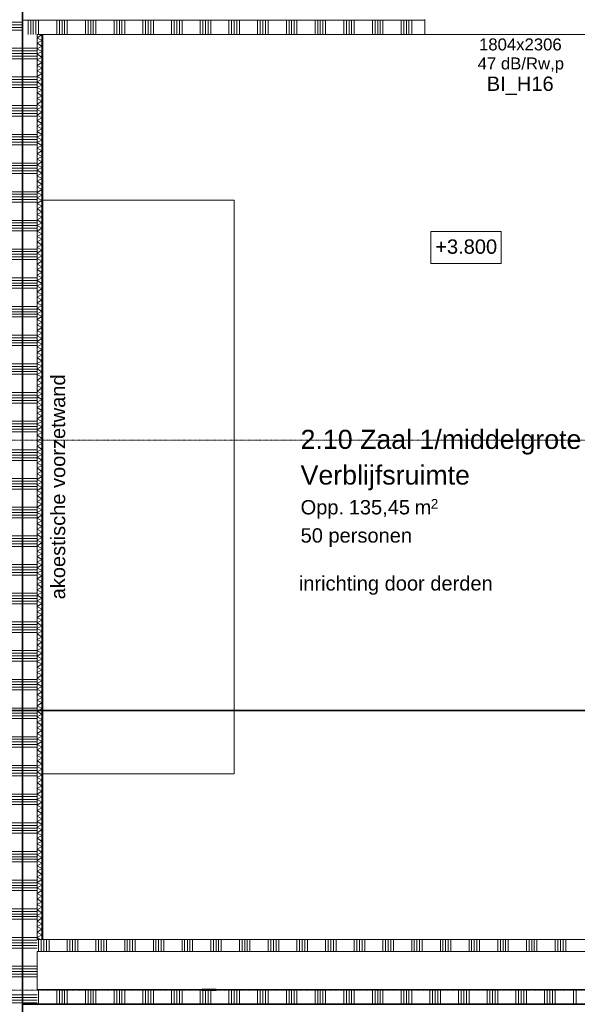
# Model space of a CAD drawing. Extents: x 0 to 92550, y 0 to 59400.
# Tile 61 of 94: x 28342 to 34170, y 28001 to 38299. Entities that reach past the tile are written whole.
import ezdxf
from ezdxf.xclip import XClip

# ---------------------------------------------------------------- set-up
doc = ezdxf.new("R2010")
doc.units = 0
doc.header["$MEASUREMENT"] = 0
doc.header["$XCLIPFRAME"] = 0
for name, pattern in [('Streep-punt fijn', [1251.000023, 626.000023, -312.5, 0, -312.5]), ('Streep-streepje', [1300, 1000, -100, 100, -100]), ('Streeplijn fijn', [234.119993, 155.999994, -78.119999]), ('Streeplijn grof', [937.5, 625, -312.5])]:
    doc.linetypes.add(name, pattern=pattern)
for name, color, linetype in [('ZZ 22 Binnenwand metal stud', 7, 'Continuous'), ('ZZ 28 HDC staalconstructies', 7, 'Continuous'), ('ZZ 34 Balustrades', 7, 'Continuous'), ('ZZ 42 Binnenwandafwerking voorzetwand', 7, 'Continuous'), ('ZZ 43 Vloerafwerking algemeen', 7, 'Continuous'), ('ZZ 72 Vaste inrichting', 7, 'Continuous'), ('ZZ A Stramien', 7, 'Continuous'), ('ZZ B Bouwbesluitlijnen', 7, 'Continuous'), ('ZZ Info_tekst Algemeen', 7, 'Continuous'), ('ZZ Markers doorsnede', 7, 'Continuous'), ('ZZ Zone Gebruiksruimten', 7, 'Continuous')]:
    doc.layers.add(name, color=color, linetype=linetype)
doc.styles.add('GENERATED_STYLE_2', font='arial.ttf')

# ---------------------------------------------------------------- blocks, each defined once
blk = doc.blocks.new('*X37')
at = {"layer": 'ZZ 22 Binnenwand metal stud', "color": 7, "linetype": 'Continuous', "lineweight": 5, "ltscale": 0.01}
for p, q in [((28539, 28005), (28539, 28155)), ((28729, 28005), (28729, 28155)), ((28757, 28005), (28757, 28155)), ((28784, 28005), (28784, 28155)), ((28811, 28005), (28811, 28155)), ((28839, 28005), (28839, 28155)), ((29029, 28005), (29029, 28155)), ((29057, 28005), (29057, 28155)), ((29084, 28005), (29084, 28155)), ((29111, 28005), (29111, 28155)), ((29139, 28005), (29139, 28155)), ((29329, 28005), (29329, 28155)), ((29357, 28005), (29357, 28155)), ((29384, 28005), (29384, 28155)), ((29411, 28005), (29411, 28155)), ((29439, 28005), (29439, 28155)), ((29629, 28005), (29629, 28155)), ((29657, 28005), (29657, 28155)), ((29684, 28005), (29684, 28155)), ((29711, 28005), (29711, 28155)), ((29739, 28005), (29739, 28155)), ((29929, 28005), (29929, 28155)), ((29957, 28005), (29957, 28155)), ((29984, 28005), (29984, 28155)), ((30011, 28005), (30011, 28155)), ((30039, 28005), (30039, 28155)), ((30229, 28005), (30229, 28155)), ((30257, 28005), (30257, 28155)), ((30284, 28005), (30284, 28155)), ((30311, 28005), (30311, 28155)), ((30339, 28005), (30339, 28155)), ((30529, 28005), (30529, 28155)), ((30557, 28005), (30557, 28155)), ((30584, 28005), (30584, 28155)), ((30611, 28005), (30611, 28155)), ((30639, 28005), (30639, 28155)), ((30829, 28005), (30829, 28155)), ((30857, 28005), (30857, 28155)), ((30884, 28005), (30884, 28155)), ((30911, 28005), (30911, 28155)), ((30939, 28005), (30939, 28155)), ((31129, 28005), (31129, 28155)), ((31157, 28005), (31157, 28155)), ((31184, 28005), (31184, 28155)), ((31211, 28005), (31211, 28155)), ((31239, 28005), (31239, 28155)), ((31429, 28005), (31429, 28155)), ((31457, 28005), (31457, 28155)), ((31484, 28005), (31484, 28155)), ((31511, 28005), (31511, 28155)), ((31539, 28005), (31539, 28155)), ((31729, 28005), (31729, 28155)), ((31757, 28005), (31757, 28155)), ((31784, 28005), (31784, 28155)), ((31811, 28005), (31811, 28155)), ((31839, 28005), (31839, 28155)), ((32029, 28005), (32029, 28155)), ((32057, 28005), (32057, 28155)), ((32084, 28005), (32084, 28155)), ((32111, 28005), (32111, 28155)), ((32139, 28005), (32139, 28155)), ((32329, 28005), (32329, 28155)), ((32357, 28005), (32357, 28155)), ((32384, 28005), (32384, 28155)), ((32411, 28005), (32411, 28155)), ((32439, 28005), (32439, 28155)), ((32629, 28005), (32629, 28155)), ((32657, 28005), (32657, 28155)), ((32684, 28005), (32684, 28155)), ((32711, 28005), (32711, 28155)), ((32739, 28005), (32739, 28155)), ((32929, 28005), (32929, 28155)), ((32957, 28005), (32957, 28155)), ((32984, 28005), (32984, 28155)), ((33011, 28005), (33011, 28155)), ((33039, 28005), (33039, 28155)), ((33229, 28005), (33229, 28155)), ((33257, 28005), (33257, 28155)), ((33284, 28005), (33284, 28155)), ((33311, 28005), (33311, 28155)), ((33339, 28005), (33339, 28155)), ((33529, 28005), (33529, 28155)), ((33557, 28005), (33557, 28155)), ((33584, 28005), (33584, 28155)), ((33611, 28005), (33611, 28155)), ((33639, 28005), (33639, 28155)), ((33829, 28005), (33829, 28155)), ((33857, 28005), (33857, 28155)), ((33884, 28005), (33884, 28155)), ((33911, 28005), (33911, 28155)), ((33939, 28005), (33939, 28155)), ((34129, 28005), (34129, 28155)), ((34157, 28005), (34157, 28155))]:
    blk.add_line(p, q, dxfattribs=at)
blk = doc.blocks.new('*X43')
at = {"layer": 'ZZ 22 Binnenwand metal stud', "color": 7, "linetype": 'Continuous', "lineweight": 5, "ltscale": 0.01}
for p, q in [((28539, 28680), (28539, 28612)), ((28566, 28680), (28566, 28612)), ((28594, 28680), (28594, 28612)), ((28621, 28680), (28621, 28612)), ((28649, 28680), (28649, 28612)), ((28839, 28680), (28839, 28612)), ((28866, 28680), (28866, 28612)), ((28894, 28680), (28894, 28612)), ((28921, 28680), (28921, 28612)), ((28949, 28680), (28949, 28612)), ((29139, 28680), (29139, 28612)), ((29166, 28680), (29166, 28612)), ((29194, 28680), (29194, 28612)), ((29221, 28680), (29221, 28612)), ((29249, 28680), (29249, 28612)), ((29439, 28680), (29439, 28612)), ((29466, 28680), (29466, 28612)), ((29494, 28680), (29494, 28612)), ((29521, 28680), (29521, 28612)), ((29549, 28680), (29549, 28612)), ((29739, 28680), (29739, 28612)), ((29766, 28680), (29766, 28612)), ((29794, 28680), (29794, 28612)), ((29821, 28680), (29821, 28612)), ((29849, 28680), (29849, 28612)), ((30039, 28680), (30039, 28612)), ((30066, 28680), (30066, 28612)), ((30094, 28680), (30094, 28612)), ((30121, 28680), (30121, 28612)), ((30149, 28680), (30149, 28612)), ((30339, 28680), (30339, 28612)), ((30366, 28680), (30366, 28612)), ((30394, 28680), (30394, 28612)), ((30421, 28680), (30421, 28612)), ((30449, 28680), (30449, 28612)), ((30639, 28680), (30639, 28612)), ((30666, 28680), (30666, 28612)), ((30694, 28680), (30694, 28612)), ((30721, 28680), (30721, 28612)), ((30749, 28680), (30749, 28612)), ((30939, 28680), (30939, 28612)), ((30966, 28680), (30966, 28612)), ((30994, 28680), (30994, 28612)), ((31021, 28680), (31021, 28612)), ((31049, 28680), (31049, 28612)), ((31239, 28680), (31239, 28612)), ((31266, 28680), (31266, 28612)), ((31294, 28680), (31294, 28612)), ((31321, 28680), (31321, 28612)), ((31349, 28680), (31349, 28612)), ((31539, 28680), (31539, 28612)), ((31566, 28680), (31566, 28612)), ((31594, 28680), (31594, 28612)), ((31621, 28680), (31621, 28612)), ((31649, 28680), (31649, 28612)), ((31839, 28680), (31839, 28612)), ((31866, 28680), (31866, 28612)), ((31894, 28680), (31894, 28612)), ((31921, 28680), (31921, 28612)), ((31949, 28680), (31949, 28612)), ((32139, 28680), (32139, 28612)), ((32166, 28680), (32166, 28612)), ((32194, 28680), (32194, 28612)), ((32221, 28680), (32221, 28612)), ((32249, 28680), (32249, 28612)), ((32439, 28680), (32439, 28612)), ((32466, 28680), (32466, 28612)), ((32494, 28680), (32494, 28612)), ((32521, 28680), (32521, 28612)), ((32549, 28680), (32549, 28612)), ((32739, 28680), (32739, 28612)), ((32766, 28680), (32766, 28612)), ((32794, 28680), (32794, 28612)), ((32821, 28680), (32821, 28612)), ((32849, 28680), (32849, 28612)), ((33039, 28680), (33039, 28612)), ((33066, 28680), (33066, 28612)), ((33094, 28680), (33094, 28612)), ((33121, 28680), (33121, 28612)), ((33149, 28680), (33149, 28612)), ((33339, 28680), (33339, 28612)), ((33366, 28680), (33366, 28612)), ((33394, 28680), (33394, 28612)), ((33421, 28680), (33421, 28612)), ((33449, 28680), (33449, 28612)), ((33639, 28680), (33639, 28612)), ((33666, 28680), (33666, 28612)), ((33694, 28680), (33694, 28612)), ((33721, 28680), (33721, 28612)), ((33749, 28680), (33749, 28612)), ((33939, 28680), (33939, 28612)), ((33966, 28680), (33966, 28612)), ((33994, 28680), (33994, 28612)), ((34021, 28680), (34021, 28612)), ((34049, 28680), (34049, 28612)), ((28539, 28612), (28539, 28555)), ((28566, 28612), (28566, 28555)), ((28594, 28612), (28594, 28555)), ((28621, 28612), (28621, 28555)), ((28649, 28612), (28649, 28555)), ((28839, 28612), (28839, 28555)), ((28866, 28612), (28866, 28555)), ((28894, 28612), (28894, 28555)), ((28921, 28612), (28921, 28555)), ((28949, 28612), (28949, 28555)), ((29139, 28612), (29139, 28555)), ((29166, 28612), (29166, 28555)), ((29194, 28612), (29194, 28555)), ((29221, 28612), (29221, 28555)), ((29249, 28612), (29249, 28555)), ((29439, 28612), (29439, 28555)), ((29466, 28612), (29466, 28555)), ((29494, 28612), (29494, 28555)), ((29521, 28612), (29521, 28555)), ((29549, 28612), (29549, 28555)), ((29739, 28612), (29739, 28555)), ((29766, 28612), (29766, 28555)), ((29794, 28612), (29794, 28555)), ((29821, 28612), (29821, 28555)), ((29849, 28612), (29849, 28555)), ((30039, 28612), (30039, 28555)), ((30066, 28612), (30066, 28555)), ((30094, 28612), (30094, 28555)), ((30121, 28612), (30121, 28555)), ((30149, 28612), (30149, 28555)), ((30339, 28612), (30339, 28555)), ((30366, 28612), (30366, 28555)), ((30394, 28612), (30394, 28555)), ((30421, 28612), (30421, 28555)), ((30449, 28612), (30449, 28555)), ((30639, 28612), (30639, 28555)), ((30666, 28612), (30666, 28555)), ((30694, 28612), (30694, 28555)), ((30721, 28612), (30721, 28555)), ((30749, 28612), (30749, 28555)), ((30939, 28612), (30939, 28555)), ((30966, 28612), (30966, 28555)), ((30994, 28612), (30994, 28555)), ((31021, 28612), (31021, 28555)), ((31049, 28612), (31049, 28555)), ((31239, 28612), (31239, 28555)), ((31266, 28612), (31266, 28555)), ((31294, 28612), (31294, 28555)), ((31321, 28612), (31321, 28555)), ((31349, 28612), (31349, 28555)), ((31539, 28612), (31539, 28555)), ((31566, 28612), (31566, 28555)), ((31594, 28612), (31594, 28555)), ((31621, 28612), (31621, 28555)), ((31649, 28612), (31649, 28555)), ((31839, 28612), (31839, 28555)), ((31866, 28612), (31866, 28555)), ((31894, 28612), (31894, 28555)), ((31921, 28612), (31921, 28555)), ((31949, 28612), (31949, 28555)), ((32139, 28612), (32139, 28555)), ((32166, 28612), (32166, 28555)), ((32194, 28612), (32194, 28555)), ((32221, 28612), (32221, 28555)), ((32249, 28612), (32249, 28555)), ((32439, 28612), (32439, 28555)), ((32466, 28612), (32466, 28555)), ((32494, 28612), (32494, 28555)), ((32521, 28612), (32521, 28555)), ((32549, 28612), (32549, 28555)), ((32739, 28612), (32739, 28555)), ((32766, 28612), (32766, 28555)), ((32794, 28612), (32794, 28555)), ((32821, 28612), (32821, 28555)), ((32849, 28612), (32849, 28555)), ((33039, 28612), (33039, 28555)), ((33066, 28612), (33066, 28555)), ((33094, 28612), (33094, 28555)), ((33121, 28612), (33121, 28555)), ((33149, 28612), (33149, 28555)), ((33339, 28612), (33339, 28555)), ((33366, 28612), (33366, 28555)), ((33394, 28612), (33394, 28555)), ((33421, 28612), (33421, 28555)), ((33449, 28612), (33449, 28555)), ((33639, 28612), (33639, 28555)), ((33666, 28612), (33666, 28555)), ((33694, 28612), (33694, 28555)), ((33721, 28612), (33721, 28555)), ((33749, 28612), (33749, 28555)), ((33939, 28612), (33939, 28555)), ((33966, 28612), (33966, 28555)), ((33994, 28612), (33994, 28555)), ((34021, 28612), (34021, 28555)), ((34049, 28612), (34049, 28555))]:
    blk.add_line(p, q, dxfattribs=at)
blk = doc.blocks.new('*X46')
at = {"layer": 'ZZ 22 Binnenwand metal stud', "color": 7, "linetype": 'Continuous', "lineweight": 5, "ltscale": 0.01}
for p, q in [((28429, 38145), (28429, 38240)), ((28457, 38145), (28457, 38212)), ((28484, 38145), (28484, 38185)), ((28511, 38145), (28511, 38157))]:
    blk.add_line(p, q, dxfattribs=at)
blk = doc.blocks.new('*X50')
at = {"layer": 'ZZ 22 Binnenwand metal stud', "color": 7, "linetype": 'Continuous', "lineweight": 5, "ltscale": 0.01}
for p, q in [((28539, 38241), (28539, 38295)), ((28539, 38145), (28539, 38241)), ((28729, 38241), (28729, 38295)), ((28729, 38145), (28729, 38241)), ((28757, 38241), (28757, 38295)), ((28757, 38145), (28757, 38241)), ((28784, 38241), (28784, 38295)), ((28784, 38145), (28784, 38241)), ((28811, 38241), (28811, 38295)), ((28811, 38145), (28811, 38241)), ((28839, 38241), (28839, 38295)), ((28839, 38145), (28839, 38241)), ((29029, 38241), (29029, 38295)), ((29029, 38145), (29029, 38241)), ((29057, 38241), (29057, 38295)), ((29057, 38145), (29057, 38241)), ((29084, 38241), (29084, 38295)), ((29084, 38145), (29084, 38241)), ((29111, 38241), (29111, 38295)), ((29111, 38145), (29111, 38241)), ((29139, 38241), (29139, 38295)), ((29139, 38145), (29139, 38241)), ((29329, 38241), (29329, 38295)), ((29329, 38145), (29329, 38241)), ((29357, 38241), (29357, 38295)), ((29357, 38145), (29357, 38241)), ((29384, 38241), (29384, 38295)), ((29384, 38145), (29384, 38241)), ((29411, 38241), (29411, 38295)), ((29411, 38145), (29411, 38241)), ((29439, 38241), (29439, 38295)), ((29439, 38145), (29439, 38241)), ((29629, 38241), (29629, 38295)), ((29629, 38145), (29629, 38241)), ((29657, 38241), (29657, 38295)), ((29657, 38145), (29657, 38241)), ((29684, 38241), (29684, 38295)), ((29684, 38145), (29684, 38241)), ((29711, 38241), (29711, 38295)), ((29711, 38145), (29711, 38241)), ((29739, 38241), (29739, 38295)), ((29739, 38145), (29739, 38241)), ((29929, 38241), (29929, 38295)), ((29929, 38145), (29929, 38241)), ((29957, 38241), (29957, 38295)), ((29957, 38145), (29957, 38241)), ((29984, 38241), (29984, 38295)), ((29984, 38145), (29984, 38241)), ((30011, 38241), (30011, 38295)), ((30011, 38145), (30011, 38241)), ((30039, 38241), (30039, 38295)), ((30039, 38145), (30039, 38241)), ((30229, 38241), (30229, 38295)), ((30229, 38145), (30229, 38241)), ((30257, 38241), (30257, 38295)), ((30257, 38145), (30257, 38241)), ((30284, 38241), (30284, 38295)), ((30284, 38145), (30284, 38241)), ((30311, 38241), (30311, 38295)), ((30311, 38145), (30311, 38241)), ((30339, 38241), (30339, 38295)), ((30339, 38145), (30339, 38241)), ((30529, 38241), (30529, 38295)), ((30529, 38145), (30529, 38241)), ((30557, 38241), (30557, 38295)), ((30557, 38145), (30557, 38241)), ((30584, 38241), (30584, 38295)), ((30584, 38145), (30584, 38241)), ((30611, 38241), (30611, 38295)), ((30611, 38145), (30611, 38241)), ((30639, 38241), (30639, 38295)), ((30639, 38145), (30639, 38241)), ((30829, 38241), (30829, 38295)), ((30829, 38145), (30829, 38241)), ((30857, 38241), (30857, 38295)), ((30857, 38145), (30857, 38241)), ((30884, 38241), (30884, 38295)), ((30884, 38145), (30884, 38241)), ((30911, 38241), (30911, 38295)), ((30911, 38145), (30911, 38241)), ((30939, 38241), (30939, 38295)), ((30939, 38145), (30939, 38241)), ((31129, 38241), (31129, 38295)), ((31129, 38145), (31129, 38241)), ((31157, 38241), (31157, 38295)), ((31157, 38145), (31157, 38241)), ((31184, 38241), (31184, 38295)), ((31184, 38145), (31184, 38241)), ((31211, 38241), (31211, 38295)), ((31211, 38145), (31211, 38241)), ((31239, 38241), (31239, 38295)), ((31239, 38145), (31239, 38241)), ((31429, 38241), (31429, 38295)), ((31429, 38145), (31429, 38241)), ((31457, 38241), (31457, 38295)), ((31457, 38145), (31457, 38241)), ((31484, 38241), (31484, 38295)), ((31484, 38145), (31484, 38241)), ((31511, 38241), (31511, 38295)), ((31511, 38145), (31511, 38241)), ((31539, 38241), (31539, 38295)), ((31539, 38145), (31539, 38241)), ((31729, 38241), (31729, 38295)), ((31729, 38145), (31729, 38241)), ((31757, 38241), (31757, 38295)), ((31757, 38145), (31757, 38241)), ((31784, 38241), (31784, 38295)), ((31784, 38145), (31784, 38241)), ((31811, 38241), (31811, 38295)), ((31811, 38145), (31811, 38241)), ((31839, 38241), (31839, 38295)), ((31839, 38145), (31839, 38241)), ((32029, 38241), (32029, 38295)), ((32029, 38145), (32029, 38241)), ((32057, 38241), (32057, 38295)), ((32057, 38145), (32057, 38241)), ((32084, 38241), (32084, 38295)), ((32084, 38145), (32084, 38241)), ((32111, 38241), (32111, 38295)), ((32111, 38145), (32111, 38241)), ((32139, 38241), (32139, 38295)), ((32139, 38145), (32139, 38241)), ((32329, 38241), (32329, 38295)), ((32329, 38145), (32329, 38241)), ((32357, 38241), (32357, 38295)), ((32357, 38145), (32357, 38241)), ((32384, 38241), (32384, 38295)), ((32384, 38145), (32384, 38241)), ((32411, 38241), (32411, 38295)), ((32411, 38145), (32411, 38241)), ((32439, 38241), (32439, 38295)), ((32439, 38145), (32439, 38241))]:
    blk.add_line(p, q, dxfattribs=at)
blk = doc.blocks.new('*X52')
at = {"layer": 'ZZ 22 Binnenwand metal stud', "color": 7, "linetype": 'Continuous', "lineweight": 5, "ltscale": 0.01}
for p, q in [((28429, 38241), (28429, 38295)), ((28429, 38240), (28429, 38241)), ((28457, 38241), (28457, 38295)), ((28457, 38212), (28457, 38241)), ((28484, 38241), (28484, 38295)), ((28484, 38185), (28484, 38241)), ((28511, 38241), (28511, 38295)), ((28511, 38157), (28511, 38241))]:
    blk.add_line(p, q, dxfattribs=at)
blk = doc.blocks.new('*X95')
at = {"layer": 'ZZ 22 Binnenwand metal stud', "color": 7, "linetype": 'Continuous', "lineweight": 5, "ltscale": 0.01}
for p, q in [((28369, 38273), (28219, 38273)), ((28369, 38245), (28219, 38245)), ((28369, 38218), (28219, 38218)), ((28369, 38190), (28219, 38190)), ((28369, 38000), (28219, 38000)), ((28369, 37973), (28219, 37973)), ((28369, 37945), (28219, 37945)), ((28369, 37918), (28219, 37918)), ((28369, 37890), (28219, 37890)), ((28369, 37700), (28219, 37700)), ((28369, 37673), (28219, 37673)), ((28369, 37645), (28219, 37645)), ((28369, 37618), (28219, 37618)), ((28369, 37590), (28219, 37590)), ((28369, 37400), (28219, 37400)), ((28369, 37373), (28219, 37373)), ((28369, 37345), (28219, 37345)), ((28369, 37318), (28219, 37318)), ((28369, 37290), (28219, 37290)), ((28369, 37100), (28219, 37100)), ((28369, 37073), (28219, 37073)), ((28369, 37045), (28219, 37045)), ((28369, 37018), (28219, 37018)), ((28369, 36990), (28219, 36990)), ((28369, 36800), (28219, 36800)), ((28369, 36773), (28219, 36773)), ((28369, 36745), (28219, 36745)), ((28369, 36718), (28219, 36718)), ((28369, 36690), (28219, 36690)), ((28369, 36500), (28219, 36500)), ((28369, 36473), (28219, 36473)), ((28369, 36445), (28219, 36445)), ((28369, 36418), (28219, 36418)), ((28369, 36390), (28219, 36390)), ((28369, 36200), (28219, 36200)), ((28369, 36173), (28219, 36173)), ((28369, 36145), (28219, 36145)), ((28369, 36118), (28219, 36118)), ((28369, 36090), (28219, 36090)), ((28369, 35900), (28219, 35900)), ((28369, 35873), (28219, 35873)), ((28369, 35845), (28219, 35845)), ((28369, 35818), (28219, 35818)), ((28369, 35790), (28219, 35790)), ((28369, 35600), (28219, 35600)), ((28369, 35573), (28219, 35573)), ((28369, 35545), (28219, 35545)), ((28369, 35518), (28219, 35518)), ((28369, 35490), (28219, 35490)), ((28369, 35300), (28219, 35300)), ((28369, 35273), (28219, 35273)), ((28369, 35245), (28219, 35245)), ((28369, 35218), (28219, 35218)), ((28369, 35190), (28219, 35190)), ((28369, 35000), (28219, 35000)), ((28369, 34973), (28219, 34973)), ((28369, 34945), (28219, 34945)), ((28369, 34918), (28219, 34918)), ((28369, 34890), (28219, 34890)), ((28369, 34700), (28219, 34700)), ((28369, 34673), (28219, 34673)), ((28369, 34645), (28219, 34645)), ((28369, 34618), (28219, 34618)), ((28369, 34590), (28219, 34590)), ((28369, 34400), (28219, 34400)), ((28369, 34373), (28219, 34373)), ((28369, 34345), (28219, 34345)), ((28369, 34318), (28219, 34318)), ((28369, 34290), (28219, 34290)), ((28369, 34100), (28219, 34100)), ((28369, 34073), (28219, 34073)), ((28369, 34045), (28219, 34045)), ((28369, 34018), (28219, 34018)), ((28369, 33990), (28219, 33990)), ((28369, 33800), (28219, 33800)), ((28369, 33773), (28219, 33773)), ((28369, 33745), (28219, 33745)), ((28369, 33718), (28219, 33718)), ((28369, 33690), (28219, 33690)), ((28369, 33500), (28219, 33500)), ((28369, 33473), (28219, 33473)), ((28369, 33445), (28219, 33445)), ((28369, 33418), (28219, 33418)), ((28369, 33390), (28219, 33390)), ((28369, 33200), (28219, 33200)), ((28369, 33173), (28219, 33173)), ((28369, 33145), (28219, 33145)), ((28369, 33118), (28219, 33118)), ((28369, 33090), (28219, 33090)), ((28369, 32900), (28219, 32900)), ((28369, 32873), (28219, 32873)), ((28369, 32845), (28219, 32845)), ((28369, 32818), (28219, 32818)), ((28369, 32790), (28219, 32790)), ((28369, 32600), (28219, 32600)), ((28369, 32573), (28219, 32573)), ((28369, 32545), (28219, 32545)), ((28369, 32518), (28219, 32518)), ((28369, 32490), (28219, 32490)), ((28369, 32300), (28219, 32300)), ((28369, 32273), (28219, 32273)), ((28369, 32245), (28219, 32245)), ((28369, 32218), (28219, 32218)), ((28369, 32190), (28219, 32190)), ((28369, 32000), (28219, 32000)), ((28369, 31973), (28219, 31973)), ((28369, 31945), (28219, 31945)), ((28369, 31918), (28219, 31918)), ((28369, 31890), (28219, 31890)), ((28369, 31700), (28219, 31700)), ((28369, 31673), (28219, 31673)), ((28369, 31645), (28219, 31645)), ((28369, 31618), (28219, 31618)), ((28369, 31590), (28219, 31590)), ((28369, 31400), (28219, 31400)), ((28369, 31373), (28219, 31373)), ((28369, 31345), (28219, 31345)), ((28369, 31318), (28219, 31318)), ((28369, 31290), (28219, 31290)), ((28369, 31100), (28219, 31100)), ((28369, 31073), (28219, 31073)), ((28369, 31045), (28219, 31045)), ((28369, 31018), (28219, 31018)), ((28369, 30990), (28219, 30990)), ((28369, 30800), (28219, 30800)), ((28369, 30773), (28219, 30773)), ((28369, 30745), (28219, 30745)), ((28369, 30718), (28219, 30718)), ((28369, 30690), (28219, 30690)), ((28369, 30500), (28219, 30500)), ((28369, 30473), (28219, 30473)), ((28369, 30445), (28219, 30445)), ((28369, 30418), (28219, 30418)), ((28369, 30390), (28219, 30390)), ((28369, 30200), (28219, 30200)), ((28369, 30173), (28219, 30173)), ((28369, 30145), (28219, 30145)), ((28369, 30118), (28219, 30118)), ((28369, 30090), (28219, 30090)), ((28369, 29900), (28219, 29900)), ((28369, 29873), (28219, 29873)), ((28369, 29845), (28219, 29845)), ((28369, 29818), (28219, 29818)), ((28369, 29790), (28219, 29790)), ((28369, 29600), (28219, 29600)), ((28369, 29573), (28219, 29573)), ((28369, 29545), (28219, 29545)), ((28369, 29518), (28219, 29518)), ((28369, 29490), (28219, 29490)), ((28369, 29300), (28219, 29300)), ((28369, 29273), (28219, 29273)), ((28369, 29245), (28219, 29245)), ((28369, 29218), (28219, 29218)), ((28369, 29190), (28219, 29190)), ((28369, 29000), (28219, 29000)), ((28369, 28973), (28219, 28973)), ((28369, 28945), (28219, 28945)), ((28369, 28918), (28219, 28918)), ((28369, 28890), (28219, 28890)), ((28369, 28700), (28219, 28700)), ((28369, 28673), (28219, 28673)), ((28369, 28645), (28219, 28645)), ((28369, 28618), (28219, 28618)), ((28369, 28590), (28219, 28590)), ((28369, 28400), (28219, 28400)), ((28369, 28373), (28219, 28373)), ((28369, 28345), (28219, 28345)), ((28369, 28318), (28219, 28318)), ((28369, 28290), (28219, 28290)), ((28369, 28100), (28219, 28100)), ((28369, 28073), (28219, 28073)), ((28369, 28045), (28219, 28045)), ((28369, 28018), (28219, 28018))]:
    blk.add_line(p, q, dxfattribs=at)
blk = doc.blocks.new('*X96')
at = {"layer": 'ZZ 22 Binnenwand metal stud', "color": 7, "linetype": 'Continuous', "lineweight": 5, "ltscale": 0.01}
for p, q in [((28524, 38000), (28374, 38000)), ((28524, 37973), (28374, 37973)), ((28524, 37945), (28374, 37945)), ((28524, 37918), (28374, 37918)), ((28524, 37890), (28374, 37890)), ((28524, 37700), (28374, 37700)), ((28524, 37673), (28374, 37673)), ((28524, 37645), (28374, 37645)), ((28524, 37618), (28374, 37618)), ((28524, 37590), (28374, 37590)), ((28524, 37400), (28374, 37400)), ((28524, 37373), (28374, 37373)), ((28524, 37345), (28374, 37345)), ((28524, 37318), (28374, 37318)), ((28524, 37290), (28374, 37290)), ((28524, 37100), (28374, 37100)), ((28524, 37073), (28374, 37073)), ((28524, 37045), (28374, 37045)), ((28524, 37018), (28374, 37018)), ((28524, 36990), (28374, 36990)), ((28524, 36800), (28374, 36800)), ((28524, 36773), (28374, 36773)), ((28524, 36745), (28374, 36745)), ((28524, 36718), (28374, 36718)), ((28524, 36690), (28374, 36690)), ((28524, 36500), (28374, 36500)), ((28524, 36473), (28374, 36473)), ((28524, 36445), (28374, 36445)), ((28524, 36418), (28374, 36418)), ((28524, 36390), (28374, 36390)), ((28524, 36200), (28374, 36200)), ((28524, 36173), (28374, 36173)), ((28524, 36145), (28374, 36145)), ((28524, 36118), (28374, 36118)), ((28524, 36090), (28374, 36090)), ((28524, 35900), (28374, 35900)), ((28524, 35873), (28374, 35873)), ((28524, 35845), (28374, 35845)), ((28524, 35818), (28374, 35818)), ((28524, 35790), (28374, 35790)), ((28524, 35600), (28374, 35600)), ((28524, 35573), (28374, 35573)), ((28524, 35545), (28374, 35545)), ((28524, 35518), (28374, 35518)), ((28524, 35490), (28374, 35490)), ((28524, 35300), (28374, 35300)), ((28524, 35273), (28374, 35273)), ((28524, 35245), (28374, 35245)), ((28524, 35218), (28374, 35218)), ((28524, 35190), (28374, 35190)), ((28524, 35000), (28374, 35000)), ((28524, 34973), (28374, 34973)), ((28524, 34945), (28374, 34945)), ((28524, 34918), (28374, 34918)), ((28524, 34890), (28374, 34890)), ((28524, 34700), (28374, 34700)), ((28524, 34673), (28374, 34673)), ((28524, 34645), (28374, 34645)), ((28524, 34618), (28374, 34618)), ((28524, 34590), (28374, 34590)), ((28524, 34400), (28374, 34400)), ((28524, 34373), (28374, 34373)), ((28524, 34345), (28374, 34345)), ((28524, 34318), (28374, 34318)), ((28524, 34290), (28374, 34290)), ((28524, 34100), (28374, 34100)), ((28524, 34073), (28374, 34073)), ((28524, 34045), (28374, 34045)), ((28524, 34018), (28374, 34018)), ((28524, 33990), (28374, 33990)), ((28524, 33800), (28374, 33800)), ((28524, 33773), (28374, 33773)), ((28524, 33745), (28374, 33745)), ((28524, 33718), (28374, 33718)), ((28524, 33690), (28374, 33690)), ((28524, 33500), (28374, 33500)), ((28524, 33473), (28374, 33473)), ((28524, 33445), (28374, 33445)), ((28524, 33418), (28374, 33418)), ((28524, 33390), (28374, 33390)), ((28524, 33200), (28374, 33200)), ((28524, 33173), (28374, 33173)), ((28524, 33145), (28374, 33145)), ((28524, 33118), (28374, 33118)), ((28524, 33090), (28374, 33090)), ((28524, 32900), (28374, 32900)), ((28524, 32873), (28374, 32873)), ((28524, 32845), (28374, 32845)), ((28524, 32818), (28374, 32818)), ((28524, 32790), (28374, 32790)), ((28524, 32600), (28374, 32600)), ((28524, 32573), (28374, 32573)), ((28524, 32545), (28374, 32545)), ((28524, 32518), (28374, 32518)), ((28524, 32490), (28374, 32490)), ((28524, 32300), (28374, 32300)), ((28524, 32273), (28374, 32273)), ((28524, 32245), (28374, 32245)), ((28524, 32218), (28374, 32218)), ((28524, 32190), (28374, 32190)), ((28524, 32000), (28374, 32000)), ((28524, 31973), (28374, 31973)), ((28524, 31945), (28374, 31945)), ((28524, 31918), (28374, 31918)), ((28524, 31890), (28374, 31890)), ((28524, 31700), (28374, 31700)), ((28524, 31673), (28374, 31673)), ((28524, 31645), (28374, 31645)), ((28524, 31618), (28374, 31618)), ((28524, 31590), (28374, 31590)), ((28524, 31400), (28374, 31400)), ((28524, 31373), (28374, 31373)), ((28524, 31345), (28374, 31345)), ((28524, 31318), (28374, 31318)), ((28524, 31290), (28374, 31290)), ((28524, 31100), (28374, 31100)), ((28524, 31073), (28374, 31073)), ((28524, 31045), (28374, 31045)), ((28524, 31018), (28374, 31018)), ((28524, 30990), (28374, 30990)), ((28524, 30800), (28374, 30800)), ((28524, 30773), (28374, 30773)), ((28524, 30745), (28374, 30745)), ((28524, 30718), (28374, 30718)), ((28524, 30690), (28374, 30690)), ((28524, 30500), (28374, 30500)), ((28524, 30473), (28374, 30473)), ((28524, 30445), (28374, 30445)), ((28524, 30418), (28374, 30418)), ((28524, 30390), (28374, 30390)), ((28524, 30200), (28374, 30200)), ((28524, 30173), (28374, 30173)), ((28524, 30145), (28374, 30145)), ((28524, 30118), (28374, 30118)), ((28524, 30090), (28374, 30090)), ((28524, 29900), (28374, 29900)), ((28524, 29873), (28374, 29873)), ((28524, 29845), (28374, 29845)), ((28524, 29818), (28374, 29818)), ((28524, 29790), (28374, 29790)), ((28524, 29600), (28374, 29600)), ((28524, 29573), (28374, 29573)), ((28524, 29545), (28374, 29545)), ((28524, 29518), (28374, 29518)), ((28524, 29490), (28374, 29490)), ((28524, 29300), (28374, 29300)), ((28524, 29273), (28374, 29273)), ((28524, 29245), (28374, 29245)), ((28524, 29218), (28374, 29218)), ((28524, 29190), (28374, 29190)), ((28524, 29000), (28374, 29000)), ((28524, 28973), (28374, 28973)), ((28524, 28945), (28374, 28945)), ((28524, 28918), (28374, 28918)), ((28524, 28890), (28374, 28890)), ((28524, 28700), (28374, 28700)), ((28524, 28673), (28374, 28673)), ((28524, 28645), (28374, 28645)), ((28524, 28618), (28374, 28618)), ((28524, 28590), (28374, 28590)), ((28524, 28400), (28374, 28400)), ((28524, 28373), (28374, 28373)), ((28524, 28345), (28374, 28345)), ((28524, 28318), (28374, 28318)), ((28524, 28290), (28374, 28290))]:
    blk.add_line(p, q, dxfattribs=at)
blk = doc.blocks.new('*X97')
at = {"layer": 'ZZ 22 Binnenwand metal stud', "color": 7, "linetype": 'Continuous', "lineweight": 5, "ltscale": 0.01}
for p, q in [((28524, 28100), (28374, 28100)), ((28524, 28073), (28374, 28073)), ((28524, 28045), (28374, 28045)), ((28524, 28018), (28374, 28018))]:
    blk.add_line(p, q, dxfattribs=at)
blk = doc.blocks.new('*X157')
at = {"layer": 'ZZ 42 Binnenwandafwerking voorzetwand', "color": 7, "linetype": 'Continuous', "lineweight": 5, "ltscale": 0.01}
for p, q in [((28574, 38139), (28524, 38110)), ((28574, 38081), (28524, 38110)), ((28574, 38139), (28563, 38145)), ((28574, 38081), (28524, 38052)), ((28574, 38023), (28524, 38052)), ((28574, 38023), (28524, 37994)), ((28574, 37966), (28524, 37994)), ((28574, 37966), (28524, 37937)), ((28574, 37908), (28524, 37937)), ((28574, 37908), (28524, 37879)), ((28574, 37850), (28524, 37879)), ((28574, 37850), (28524, 37821)), ((28574, 37792), (28524, 37821)), ((28574, 37792), (28524, 37764)), ((28574, 37735), (28524, 37764)), ((28574, 37735), (28524, 37706)), ((28574, 37677), (28524, 37706)), ((28574, 37677), (28524, 37648)), ((28574, 37619), (28524, 37648)), ((28574, 37619), (28524, 37590)), ((28574, 37561), (28524, 37590)), ((28574, 37561), (28524, 37533)), ((28574, 37504), (28524, 37533)), ((28574, 37504), (28524, 37475)), ((28574, 37446), (28524, 37475)), ((28574, 37446), (28524, 37417)), ((28574, 37388), (28524, 37417)), ((28574, 37388), (28524, 37359)), ((28574, 37331), (28524, 37359)), ((28574, 37331), (28524, 37302)), ((28574, 37273), (28524, 37302)), ((28574, 37273), (28524, 37244)), ((28574, 37215), (28524, 37244)), ((28574, 37215), (28524, 37186)), ((28574, 37157), (28524, 37186)), ((28574, 37157), (28524, 37128)), ((28574, 37100), (28524, 37128)), ((28574, 37100), (28524, 37071)), ((28574, 37042), (28524, 37071)), ((28574, 37042), (28524, 37013)), ((28574, 36984), (28524, 37013)), ((28574, 36984), (28524, 36955)), ((28574, 36926), (28524, 36955)), ((28574, 36926), (28524, 36897)), ((28574, 36869), (28524, 36897)), ((28574, 36869), (28524, 36840)), ((28574, 36811), (28524, 36840)), ((28574, 36811), (28524, 36782)), ((28574, 36753), (28524, 36782)), ((28574, 36753), (28524, 36724)), ((28574, 36695), (28524, 36724)), ((28574, 36695), (28524, 36667)), ((28574, 36638), (28524, 36667)), ((28574, 36638), (28524, 36609)), ((28574, 36580), (28524, 36609)), ((28574, 36580), (28524, 36551)), ((28574, 36522), (28524, 36551)), ((28574, 36522), (28524, 36493)), ((28574, 36464), (28524, 36493)), ((28574, 36464), (28524, 36436)), ((28574, 36407), (28524, 36436)), ((28574, 36407), (28524, 36378)), ((28574, 36349), (28524, 36378)), ((28574, 36349), (28524, 36320)), ((28574, 36291), (28524, 36320)), ((28574, 36291), (28524, 36262)), ((28574, 36234), (28524, 36262)), ((28574, 36234), (28524, 36205)), ((28574, 36176), (28524, 36205)), ((28574, 36176), (28524, 36147)), ((28574, 36118), (28524, 36147)), ((28574, 36118), (28524, 36089)), ((28574, 36060), (28524, 36089)), ((28574, 36060), (28524, 36031)), ((28574, 36003), (28524, 36031)), ((28574, 36003), (28524, 35974)), ((28574, 35945), (28524, 35974)), ((28574, 35945), (28524, 35916)), ((28574, 35887), (28524, 35916)), ((28574, 35887), (28524, 35858)), ((28574, 35829), (28524, 35858)), ((28574, 35829), (28524, 35801)), ((28574, 35772), (28524, 35801)), ((28574, 35772), (28524, 35743)), ((28574, 35714), (28524, 35743)), ((28574, 35714), (28524, 35685)), ((28574, 35656), (28524, 35685)), ((28574, 35656), (28524, 35627)), ((28574, 35598), (28524, 35627)), ((28574, 35598), (28524, 35570)), ((28574, 35541), (28524, 35570)), ((28574, 35541), (28524, 35512)), ((28574, 35483), (28524, 35512)), ((28574, 35483), (28524, 35454)), ((28574, 35425), (28524, 35454)), ((28574, 35425), (28524, 35396)), ((28574, 35368), (28524, 35396)), ((28574, 35368), (28524, 35339)), ((28574, 35310), (28524, 35339)), ((28574, 35310), (28524, 35281)), ((28574, 35252), (28524, 35281)), ((28574, 35252), (28524, 35223)), ((28574, 35194), (28524, 35223)), ((28574, 35194), (28524, 35165)), ((28574, 35137), (28524, 35165)), ((28574, 35137), (28524, 35108)), ((28574, 35079), (28524, 35108)), ((28574, 35079), (28524, 35050)), ((28574, 35021), (28524, 35050)), ((28574, 35021), (28524, 34992)), ((28574, 34963), (28524, 34992)), ((28574, 34963), (28524, 34935)), ((28574, 34906), (28524, 34935)), ((28574, 34906), (28524, 34877)), ((28574, 34848), (28524, 34877)), ((28574, 34848), (28524, 34819)), ((28574, 34790), (28524, 34819)), ((28574, 34790), (28524, 34761)), ((28574, 34732), (28524, 34761)), ((28574, 34732), (28524, 34704)), ((28574, 34675), (28524, 34704)), ((28574, 34675), (28524, 34646)), ((28574, 34617), (28524, 34646)), ((28574, 34617), (28524, 34588)), ((28574, 34559), (28524, 34588)), ((28574, 34559), (28524, 34530)), ((28574, 34501), (28524, 34530)), ((28574, 34501), (28524, 34473)), ((28574, 34444), (28524, 34473)), ((28574, 34444), (28524, 34415)), ((28574, 34386), (28524, 34415)), ((28574, 34386), (28524, 34357)), ((28574, 34328), (28524, 34357)), ((28574, 34328), (28524, 34299)), ((28574, 34271), (28524, 34299)), ((28574, 34271), (28524, 34242)), ((28574, 34213), (28524, 34242)), ((28574, 34213), (28524, 34184)), ((28574, 34155), (28524, 34184)), ((28574, 34155), (28524, 34126)), ((28574, 34097), (28524, 34126)), ((28574, 34097), (28524, 34068)), ((28574, 34040), (28524, 34068)), ((28574, 34040), (28524, 34011)), ((28574, 33982), (28524, 34011)), ((28574, 33982), (28524, 33953)), ((28574, 33924), (28524, 33953)), ((28574, 33924), (28524, 33895)), ((28574, 33866), (28524, 33895)), ((28574, 33866), (28524, 33838)), ((28574, 33809), (28524, 33838)), ((28574, 33809), (28524, 33780)), ((28574, 33751), (28524, 33780)), ((28574, 33751), (28524, 33722)), ((28574, 33693), (28524, 33722)), ((28574, 33693), (28524, 33664)), ((28574, 33635), (28524, 33664)), ((28574, 33635), (28524, 33607)), ((28574, 33578), (28524, 33607)), ((28574, 33578), (28524, 33549)), ((28574, 33520), (28524, 33549)), ((28574, 33520), (28524, 33491)), ((28574, 33462), (28524, 33491)), ((28574, 33462), (28524, 33433)), ((28574, 33405), (28524, 33433)), ((28574, 33405), (28524, 33376)), ((28574, 33347), (28524, 33376)), ((28574, 33347), (28524, 33318)), ((28574, 33289), (28524, 33318)), ((28574, 33289), (28524, 33260)), ((28574, 33231), (28524, 33260)), ((28574, 33231), (28524, 33202)), ((28574, 33174), (28524, 33202)), ((28574, 33174), (28524, 33145)), ((28574, 33116), (28524, 33145)), ((28574, 33116), (28524, 33087)), ((28574, 33058), (28524, 33087)), ((28574, 33058), (28524, 33029)), ((28574, 33000), (28524, 33029)), ((28574, 33000), (28524, 32972)), ((28574, 32943), (28524, 32972)), ((28574, 32943), (28524, 32914)), ((28574, 32885), (28524, 32914)), ((28574, 32885), (28524, 32856)), ((28574, 32827), (28524, 32856)), ((28574, 32827), (28524, 32798)), ((28574, 32769), (28524, 32798)), ((28574, 32769), (28524, 32741)), ((28574, 32712), (28524, 32741)), ((28574, 32712), (28524, 32683)), ((28574, 32654), (28524, 32683)), ((28574, 32654), (28524, 32625)), ((28574, 32596), (28524, 32625)), ((28574, 32596), (28524, 32567)), ((28574, 32538), (28524, 32567)), ((28574, 32538), (28524, 32510)), ((28574, 32481), (28524, 32510)), ((28574, 32481), (28524, 32452)), ((28574, 32423), (28524, 32452)), ((28574, 32423), (28524, 32394)), ((28574, 32365), (28524, 32394)), ((28574, 32365), (28524, 32336)), ((28574, 32308), (28524, 32336)), ((28574, 32308), (28524, 32279)), ((28574, 32250), (28524, 32279)), ((28574, 32250), (28524, 32221)), ((28574, 32192), (28524, 32221)), ((28574, 32192), (28524, 32163)), ((28574, 32134), (28524, 32163)), ((28574, 32134), (28524, 32105)), ((28574, 32077), (28524, 32105)), ((28574, 32077), (28524, 32048)), ((28574, 32019), (28524, 32048)), ((28574, 32019), (28524, 31990)), ((28574, 31961), (28524, 31990)), ((28574, 31961), (28524, 31932)), ((28574, 31903), (28524, 31932)), ((28574, 31903), (28524, 31875)), ((28574, 31846), (28524, 31875)), ((28574, 31846), (28524, 31817)), ((28574, 31788), (28524, 31817)), ((28574, 31788), (28524, 31759)), ((28574, 31730), (28524, 31759)), ((28574, 31730), (28524, 31701)), ((28574, 31672), (28524, 31701)), ((28574, 31672), (28524, 31644)), ((28574, 31615), (28524, 31644)), ((28574, 31615), (28524, 31586)), ((28574, 31557), (28524, 31586)), ((28574, 31557), (28524, 31528)), ((28574, 31499), (28524, 31528)), ((28574, 31499), (28524, 31470)), ((28574, 31442), (28524, 31470)), ((28574, 31442), (28524, 31413)), ((28574, 31384), (28524, 31413)), ((28574, 31384), (28524, 31355)), ((28574, 31326), (28524, 31355)), ((28574, 31326), (28524, 31297)), ((28574, 31268), (28524, 31297)), ((28574, 31268), (28524, 31239)), ((28574, 31211), (28524, 31239)), ((28574, 31211), (28524, 31182)), ((28574, 31153), (28524, 31182)), ((28574, 31153), (28524, 31124)), ((28574, 31095), (28524, 31124)), ((28574, 31095), (28524, 31066)), ((28574, 31037), (28524, 31066)), ((28574, 31037), (28524, 31009)), ((28574, 30980), (28524, 31009)), ((28574, 30980), (28524, 30951)), ((28574, 30922), (28524, 30951)), ((28574, 30922), (28524, 30893)), ((28574, 30864), (28524, 30893)), ((28574, 30864), (28524, 30835)), ((28574, 30806), (28524, 30835)), ((28574, 30806), (28524, 30778)), ((28574, 30749), (28524, 30778)), ((28574, 30749), (28524, 30720)), ((28574, 30691), (28524, 30720)), ((28574, 30691), (28524, 30662)), ((28574, 30633), (28524, 30662)), ((28574, 30633), (28524, 30604)), ((28574, 30576), (28524, 30604)), ((28574, 30576), (28524, 30547)), ((28574, 30518), (28524, 30547)), ((28574, 30518), (28524, 30489)), ((28574, 30460), (28524, 30489)), ((28574, 30460), (28524, 30431)), ((28574, 30402), (28524, 30431)), ((28574, 30402), (28524, 30373)), ((28574, 30345), (28524, 30373)), ((28574, 30345), (28524, 30316)), ((28574, 30287), (28524, 30316)), ((28574, 30287), (28524, 30258)), ((28574, 30229), (28524, 30258)), ((28574, 30229), (28524, 30200)), ((28574, 30171), (28524, 30200)), ((28574, 30171), (28524, 30142)), ((28574, 30114), (28524, 30142)), ((28574, 30114), (28524, 30085)), ((28574, 30056), (28524, 30085)), ((28574, 30056), (28524, 30027)), ((28574, 29998), (28524, 30027)), ((28574, 29998), (28524, 29969)), ((28574, 29940), (28524, 29969)), ((28574, 29940), (28524, 29912)), ((28574, 29883), (28524, 29912)), ((28574, 29883), (28524, 29854)), ((28574, 29825), (28524, 29854)), ((28574, 29825), (28524, 29796)), ((28574, 29767), (28524, 29796)), ((28574, 29767), (28524, 29738)), ((28574, 29709), (28524, 29738)), ((28574, 29709), (28524, 29681)), ((28574, 29652), (28524, 29681)), ((28574, 29652), (28524, 29623)), ((28574, 29594), (28524, 29623)), ((28574, 29594), (28524, 29565)), ((28574, 29536), (28524, 29565)), ((28574, 29536), (28524, 29507)), ((28574, 29479), (28524, 29507)), ((28574, 29479), (28524, 29450)), ((28574, 29421), (28524, 29450)), ((28574, 29421), (28524, 29392)), ((28574, 29363), (28524, 29392)), ((28574, 29363), (28524, 29334)), ((28574, 29305), (28524, 29334)), ((28574, 29305), (28524, 29276)), ((28574, 29248), (28524, 29276)), ((28574, 29248), (28524, 29219)), ((28574, 29190), (28524, 29219)), ((28574, 29190), (28524, 29161)), ((28574, 29132), (28524, 29161)), ((28574, 29132), (28524, 29103)), ((28574, 29074), (28524, 29103)), ((28574, 29074), (28524, 29046)), ((28574, 29017), (28524, 29046)), ((28574, 29017), (28524, 28988)), ((28574, 28959), (28524, 28988)), ((28574, 28959), (28524, 28930)), ((28574, 28901), (28524, 28930)), ((28574, 28901), (28524, 28872)), ((28574, 28843), (28524, 28872)), ((28574, 28843), (28524, 28815)), ((28574, 28786), (28524, 28815)), ((28574, 28786), (28524, 28757)), ((28574, 28728), (28524, 28757)), ((28574, 28728), (28524, 28699)), ((28557, 28680), (28524, 28699))]:
    blk.add_line(p, q, dxfattribs=at)
blk = doc.blocks.new('Drawing_1_1', base_point=(5739, 6500))
at = {"layer": 'ZZ 28 HDC staalconstructies', "linetype": 'Continuous', "lineweight": 0, "true_color": 0x000000}
h = blk.add_hatch(dxfattribs=at)
h.set_pattern_fill('515_Staal_0001', color=18, style=0, pattern_type=2)
h.set_pattern_definition([(45, (5738.87, 6500), (-159.099, 159.099), []), (45, (5685.83, 6553.03), (-159.099, 159.099), [])])
h.paths.add_polyline_path([(30395, 28156), (30244, 28156), (30244, 28144), (30395, 28144)])
at = {"layer": 'ZZ 42 Binnenwandafwerking voorzetwand', "linetype": 'Continuous', "lineweight": 0, "true_color": 0x000000}
h = blk.add_hatch(dxfattribs=at)
h.set_pattern_fill('325_Hout_plaatmateriaal__BC', color=18, style=0, pattern_type=2)
h.set_pattern_definition([(180, (5738.867, 6500), (0, 50), [])])
h.paths.add_polyline_path([(28583, 28680), (28583, 38145), (28574, 38145), (28574, 28680)])
at = {"layer": 'ZZ 22 Binnenwand metal stud', "color": 7, "linetype": 'Continuous', "lineweight": 15, "ltscale": 0.01}
for p, q in [((28369, 38300), (28369, 38295)), ((28369, 38300), (28369, 38295)), ((28369, 38295), (28369, 28005)), ((28374, 38295), (28374, 38145)), ((28524, 38295), (28374, 38295)), ((28374, 38295), (28374, 38145)), ((32575, 38295), (28524, 38295)), ((32575, 38295), (32575, 38145)), ((32575, 38295), (32575, 38145)), ((28374, 38145), (28374, 28155)), ((28374, 28155), (28374, 28005)), ((28369, 28005), (28369, 28000)), ((28524, 28005), (28374, 28005)), ((28524, 28005), (28374, 28005)), ((43044, 28005), (28524, 28005))]:
    blk.add_line(p, q, dxfattribs=at)
at = {"layer": 'ZZ 22 Binnenwand metal stud', "color": 7, "linetype": 'Continuous', "lineweight": 5, "ltscale": 0.01}
blk.add_line((32575, 38300), (32575, 38295), dxfattribs=at)
blk.add_line((32575, 38300), (32575, 38295), dxfattribs=at)
at = {"layer": 'ZZ 22 Binnenwand metal stud', "color": 7, "linetype": 'Continuous', "lineweight": 15, "ltscale": 0.01, "flags": 128}
for points in [[(28524, 38145), (32575, 38145)], [(28524, 28680), (28524, 38145)], [(42894, 28680), (28524, 28680)], [(28524, 28555), (42894, 28555)], [(28524, 28155), (28524, 28555)], [(42894, 28155), (28524, 28155)]]:
    blk.add_lwpolyline(points, dxfattribs=at)
at = {"layer": 'ZZ 28 HDC staalconstructies', "color": 7, "linetype": 'Continuous', "lineweight": 25, "ltscale": 0.01}
for p, q in [((30395, 28156), (30244, 28156)), ((30244, 28156), (30244, 28144)), ((30395, 28144), (30244, 28144)), ((30395, 28156), (30395, 28144))]:
    blk.add_line(p, q, dxfattribs=at)
at = {"layer": 'ZZ 42 Binnenwandafwerking voorzetwand', "color": 7, "linetype": 'Continuous', "lineweight": 9, "ltscale": 0.01}
blk.add_line((28574, 28680), (28574, 38145), dxfattribs=at)
at = {"layer": 'ZZ 42 Binnenwandafwerking voorzetwand', "color": 7, "linetype": 'Continuous', "lineweight": 9, "ltscale": 0.01, "flags": 128}
for points in [[(28524, 38145), (28524, 28680)], [(28583, 38145), (28574, 38145)], [(28583, 28680), (28583, 38145)], [(28583, 28680), (28574, 28680)]]:
    blk.add_lwpolyline(points, dxfattribs=at)
at = {"layer": 'ZZ 42 Binnenwandafwerking voorzetwand', "color": 7, "linetype": 'Continuous', "lineweight": 5, "ltscale": 0.01, "flags": 128}
for points in [[(28574, 38145), (28524, 38145)], [(28574, 28680), (28524, 28680)]]:
    blk.add_lwpolyline(points, dxfattribs=at)
at = {"layer": 'ZZ 43 Vloerafwerking algemeen', "color": 7, "linetype": 'Continuous', "lineweight": 15, "ltscale": 0.01, "flags": 128}
blk.add_lwpolyline([(28524, 28680), (42894, 28680), (42894, 38145), (28524, 38145)], close=True, dxfattribs=at)
at = {"layer": 'ZZ 72 Vaste inrichting', "color": 174, "linetype": 'Streeplijn fijn', "lineweight": 5, "ltscale": 0.01, "true_color": 0x0000aa, "flags": 128}
blk.add_lwpolyline([(28583, 30413), (30583, 30413), (30583, 36412), (28583, 36412)], dxfattribs=at)
at = {"layer": 'ZZ A Stramien', "color": 7, "linetype": 'Streep-punt fijn', "lineweight": 9, "ltscale": 0.01}
for p, q in [((8789, 33900), (61239, 33900)), ((8789, 28150), (61239, 28150))]:
    blk.add_line(p, q, dxfattribs=at)
at = {"layer": 'ZZ B Bouwbesluitlijnen', "color": 255, "linetype": 'Continuous', "lineweight": 0, "ltscale": 0.01, "flags": 128}
blk.add_lwpolyline([(28371, 28002), (52706, 28002), (52706, 24698), (50606, 24698), (50606, 11218), (60021, 11218), (60021, 34182), (43521, 34182), (43521, 48182), (20739, 48182), (19796, 47414), (19796, 40013), (23639, 40013), (23639, 38400), (28371, 38400)], close=True, dxfattribs=at)
at = {"layer": 'ZZ B Bouwbesluitlijnen', "color": 1, "linetype": 'Streeplijn grof', "lineweight": 35, "ltscale": 0.01, "flags": 128}
for points in [[(28371, 38400), (28371, 11218)], [(28371, 11218), (28371, 38400)], [(28371, 28002), (52706, 28002)], [(52706, 28002), (28371, 28002)]]:
    blk.add_lwpolyline(points, dxfattribs=at)
at = {"layer": 'ZZ Info_tekst Algemeen', "color": 7, "linetype": 'Continuous', "lineweight": 5, "ltscale": 0.01}
for p, q in [((33376, 36085), (32641, 36085)), ((32641, 36085), (32641, 35749)), ((33376, 35749), (33376, 36085)), ((32641, 35749), (33376, 35749))]:
    blk.add_line(p, q, dxfattribs=at)
at = {"layer": 'ZZ Markers doorsnede', "color": 7, "linetype": 'Streep-streepje', "lineweight": 35, "ltscale": 0.01}
blk.add_line((7889, 31075), (62139, 31075), dxfattribs=at)
at = {"layer": 'ZZ Zone Gebruiksruimten', "color": 255, "linetype": 'Continuous', "lineweight": 0, "ltscale": 0.01, "flags": 128}
blk.add_lwpolyline([(28583, 38145), (28583, 28680), (42894, 28680), (42894, 33800), (42894, 38145)], close=True, dxfattribs=at)
at = {"layer": 'ZZ 34 Balustrades', "color": 7, "linetype": 'Continuous', "lineweight": 25, "ltscale": 0.01}
for name in ['*X95', '*X52', '*X46', '*X50', '*X157', '*X96', '*X43', '*X37', '*X97']:
    blk.add_blockref(name, (0, 0), dxfattribs=at)
at = {"layer": 'ZZ 22 Binnenwand metal stud', "color": 7, "linetype": 'Continuous', "lineweight": 5, "attachment_point": 7, "style": 'GENERATED_STYLE_2'}
for s, insert, char_height in [('\\A1;{\\pql;\\fArial|b0|i0|c0|p0;\\W1.000000;1804x2306}', (33143, 37976), 125), ('\\A1;{\\pql;\\fArial|b0|i0|c0|p0;\\W1.000000;47 dB/Rw,p}', (33129, 37741), 125), ('\\A1;{\\pql;\\fArial|b0|i0|c0|p0;\\W1.000000;BI_H16}', (33224, 37511), 150)]:
    blk.add_mtext(s, dxfattribs=dict(at, insert=insert, char_height=char_height))
at = {"layer": 'ZZ Info_tekst Algemeen', "color": 7, "linetype": 'Continuous', "lineweight": 5, "insert": (33009, 35925), "char_height": 150, "attachment_point": 5, "style": 'GENERATED_STYLE_2'}
blk.add_mtext('\\A1;{\\pqc;\\fArial|b0|i0|c0|p0;\\W1.000000;+3.800}', dxfattribs=at)
at = {"layer": 'ZZ Info_tekst Algemeen', "color": 7, "linetype": 'Continuous', "lineweight": 5, "insert": (28743, 33413), "char_height": 150, "attachment_point": 5, "rotation": 90, "style": 'GENERATED_STYLE_2'}
blk.add_mtext('\\A1;{\\pqc;\\fArial|b0|i0|c0|p0;\\W1.000000;akoestische voorzetwand}', dxfattribs=at)
at = {"layer": 'ZZ Info_tekst Algemeen', "color": 174, "linetype": 'Continuous', "lineweight": 5, "true_color": 0x0000aa, "insert": (32273, 32479), "char_height": 150, "attachment_point": 2, "style": 'GENERATED_STYLE_2'}
blk.add_mtext('\\A1;{\\pqc;\\fArial|b0|i0|c0|p0;\\W1.000000;inrichting door derden}', dxfattribs=at)
at = {"layer": 'ZZ Zone Gebruiksruimten', "color": 7, "linetype": 'Continuous', "lineweight": 5, "attachment_point": 1, "style": 'GENERATED_STYLE_2'}
for s, insert, char_height in [('\\A1;{\\pql;\\pt0;\\fArial|b0|i0|c0|p0;\\W1.000000;2.10 Zaal 1/middelgrote zaal}', (31278, 34010), 200), ('\\A1;{\\pql;\\pt0;\\fArial|b0|i0|c0|p0;\\W1.000000;Verblijfsruimte}', (31278, 33637), 200), ('\\A1;{\\pql;\\pt0;\\fArial|b0|i0|c0|p0;\\W1.000000;Opp. }', (31278, 33275), 150), ('\\A1;{\\pql;\\fArial|b0|i0|c0|p0;\\W1.000000;135,45}', (31781, 33275), 150), ('\\A1;{\\pql;\\fArial|b0|i0|c0|p0;\\W1.000000;2}', (32639, 33286), 100), ('\\A1;{\\pql;\\fArial|b0|i0|c0|p0;\\W1.000000; m}', (32411, 33275), 150), ('\\A1;{\\pql;\\pt0;\\fArial|b0|i0|c0|p0;\\W1.000000;50 personen}', (31278, 32980), 150)]:
    blk.add_mtext(s, dxfattribs=dict(at, insert=insert, char_height=char_height))

msp = doc.modelspace()

# ---------------------------------------------------------------- block references
at = {"color": 7, "linetype": 'Continuous', "lineweight": 25, "ltscale": 0.01}
ref = msp.add_blockref('Drawing_1_1', (5739, 6500), dxfattribs=at)
XClip(ref).set_block_clipping_path([(1000, 1000), (74950, 58400)])

doc.saveas('drawing.dxf')
